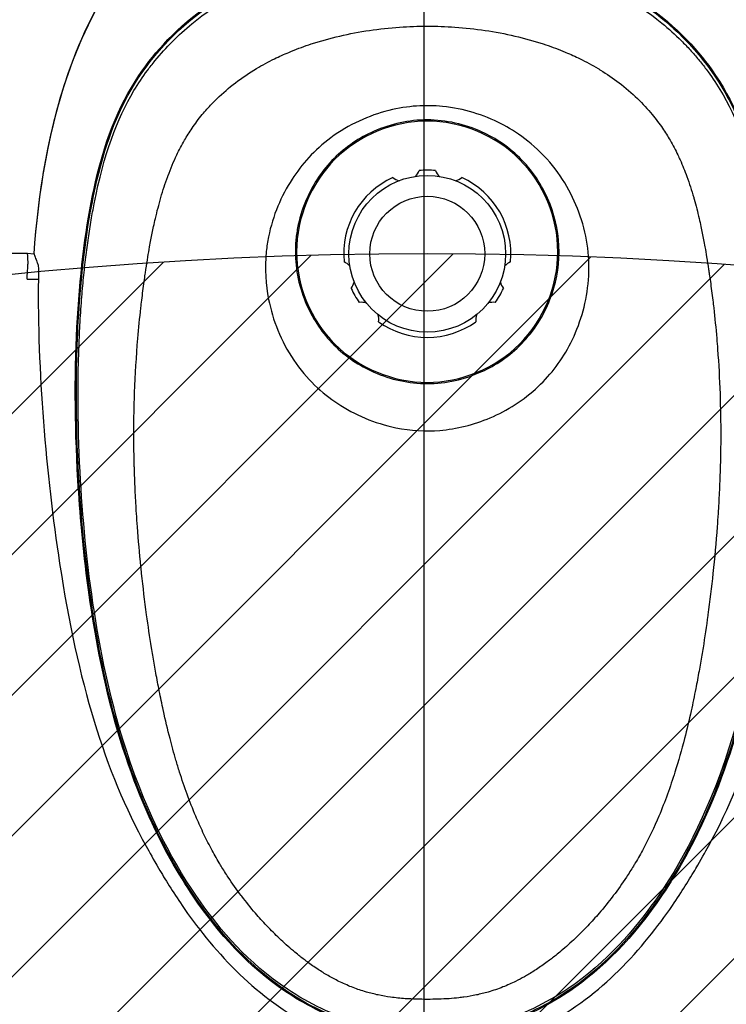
# Model space of a CAD drawing. Header units: millimetres. Extents: x 14 to 2347, y 26 to 1654.
# Tile 24 of 61: x 501 to 548, y 1071 to 1137. Entities that reach past the tile are written whole.
import ezdxf

# ---------------------------------------------------------------- set-up
doc = ezdxf.new("R2010")
doc.units = ezdxf.units.MM
doc.header["$LTSCALE"] = 4
for name, color, linetype, lineweight in [('可見邊線(ISO)', 7, 'Continuous', 30), ('標註(ISO)', 7, 'Continuous', 9), ('草圖幾何圖形(ISO)', 7, 'Continuous', 30)]:
    doc.layers.add(name, color=color, linetype=linetype, lineweight=lineweight)
doc.layers.add('填充線', color=7, linetype='Continuous', lineweight=9, true_color=0x1e1e47)
doc.styles.add('temp', font='txt')
doc.dimstyles.new('工研院N500', dxfattribs={"dimscale": 4, "dimtxt": 3, "dimasz": 2.5, "dimexe": 1, "dimexo": 1, "dimgap": 0.762, "dimtad": 1, "dimdec": 3, "dimrnd": 1e-08, "dimdsep": 46, "dimtxsty": 'temp', "dimcen": 0.09, "dimdle": 10, "dimclrd": 1, "dimclre": 1, "dimclrt": 7, "dimazin": 2, "dimtfac": 0.666667, "dimtdec": 3, "dimtmove": 0, "dimatfit": 3, "dimfxl": 1, "dimtolj": 1, "dimlwd": 15, "dimlwe": 15, "dimarcsym": 0})

# ---------------------------------------------------------------- blocks, each defined once
blk = doc.blocks.new('*D74')
at = {"layer": 'Defpoints', "color": 0, "linetype": 'Continuous', "transparency": 16777216}
for p in [(292.631, 1090.8), (528.152, 981.463), (528.152, 841.162), (421.12, 751.351)]:
    blk.add_point(p, dxfattribs=at)
at = {"layer": '標註(ISO)', "color": 1, "linetype": 'Continuous', "lineweight": 15, "transparency": 16777216}
for p, q in [((528.152, 985.463), (528.152, 1188.366)), ((418.056, 748.78), (262.178, 617.983))]:
    blk.add_line(p, q, dxfattribs=at)
blk.add_arc((528.152, 841.162), 343.204, 91.6695, 218.3305, dxfattribs=at)
at = {"layer": '標註(ISO)', "color": 1, "linetype": 'Continuous', "transparency": 16777216}
for points in [[(518.129, 1185.887), (518.177, 1182.554), (528.152, 1184.366)], [(260.219, 629.36), (257.635, 627.255), (265.242, 620.554)]]:
    blk.add_solid(points, dxfattribs=at)
at = {"layer": '標註(ISO)', "color": 7, "linetype": 'Continuous', "lineweight": 18, "transparency": 16777216, "insert": (196.505, 980.858), "char_height": 12, "attachment_point": 1, "rotation": 65, "style": 'temp'}
blk.add_mtext('\\A1;130°', dxfattribs=at)
blk = doc.blocks.new('*D75')
at = {"layer": 'Defpoints', "color": 0, "linetype": 'Continuous', "transparency": 16777216}
for p in [(528.152, 981.463), (870.28, 861.448), (528.152, 841.521), (635.613, 751.351)]:
    blk.add_point(p, dxfattribs=at)
at = {"layer": '標註(ISO)', "color": 1, "linetype": 'Continuous', "lineweight": 15, "transparency": 16777216}
for p, q in [((528.152, 985.463), (528.152, 1188.229)), ((638.677, 748.78), (793.746, 618.662))]:
    blk.add_line(p, q, dxfattribs=at)
blk.add_arc((528.152, 841.521), 342.708, 321.67191, 88.32809, dxfattribs=at)
at = {"layer": '標註(ISO)', "color": 1, "linetype": 'Continuous', "transparency": 16777216}
for points in [[(538.127, 1182.417), (538.175, 1185.75), (528.152, 1184.229)], [(798.289, 627.934), (795.705, 630.039), (790.682, 621.233)]]:
    blk.add_solid(points, dxfattribs=at)
at = {"layer": '標註(ISO)', "color": 7, "linetype": 'Continuous', "lineweight": 18, "transparency": 16777216, "insert": (847.895, 1005.573), "char_height": 12, "attachment_point": 1, "rotation": 295, "style": 'temp'}
blk.add_mtext('\\A1;130°', dxfattribs=at)
blk = doc.blocks.new('*D76')
at = {"layer": 'Defpoints', "color": 0, "linetype": 'Continuous', "transparency": 16777216}
for p in [(384.256, 1106.692), (528.152, 983.117), (528.152, 981.017), (526.996, 979.264)]:
    blk.add_point(p, dxfattribs=at)
at = {"layer": '標註(ISO)', "color": 1, "linetype": 'Continuous', "lineweight": 15, "transparency": 16777216}
blk.add_line((524.794, 975.924), (420.78, 818.179), dxfattribs=at)
blk.add_arc((528.152, 981.017), 191.051, 92.99933, 233.60067, dxfattribs=at)
at = {"layer": '標註(ISO)', "color": 1, "linetype": 'Continuous', "transparency": 16777216}
for points in [[(518.112, 1173.472), (518.199, 1170.14), (528.152, 1172.067)], [(415.734, 828.607), (413.827, 825.873), (422.982, 821.519)]]:
    blk.add_solid(points, dxfattribs=at)
at = {"layer": '標註(ISO)', "color": 7, "linetype": 'Continuous', "lineweight": 18, "transparency": 16777216, "insert": (323.589, 1021.666), "char_height": 12, "attachment_point": 1, "rotation": 73.3, "style": 'temp'}
blk.add_mtext('\\A1;146.6°', dxfattribs=at)
blk = doc.blocks.new('*D77')
at = {"layer": 'Defpoints', "color": 0, "linetype": 'Continuous', "transparency": 16777216}
for p in [(528.152, 983.766), (528.152, 981.666), (529.308, 979.913), (717.221, 955.991)]:
    blk.add_point(p, dxfattribs=at)
at = {"layer": '標註(ISO)', "color": 1, "linetype": 'Continuous', "lineweight": 15, "transparency": 16777216}
blk.add_line((531.51, 976.574), (635.388, 819.035), dxfattribs=at)
blk.add_arc((528.152, 981.666), 190.804, 306.4032, 86.9968, dxfattribs=at)
at = {"layer": '標註(ISO)', "color": 1, "linetype": 'Continuous', "transparency": 16777216}
for points in [[(538.105, 1170.543), (538.192, 1173.875), (528.152, 1172.471)], [(642.341, 826.729), (640.434, 829.463), (633.186, 822.374)]]:
    blk.add_solid(points, dxfattribs=at)
at = {"layer": '標註(ISO)', "color": 7, "linetype": 'Continuous', "lineweight": 18, "transparency": 16777216, "insert": (721.072, 1060.268), "char_height": 12, "attachment_point": 1, "rotation": 286.7, "style": 'temp'}
blk.add_mtext('\\A1;146.6°', dxfattribs=at)

msp = doc.modelspace()

# ---------------------------------------------------------------- hatches: boundary and pattern name
at = {"layer": '填充線'}
h = msp.add_hatch(dxfattribs=at)
h.set_pattern_fill('ANSI31', color=256, scale=53.34, style=0)
h.set_pattern_definition([(45, (-13.047, 389.5956), (-4.714634, 4.714634), [])])
edge = h.paths.add_edge_path()
edge.add_arc((421.12008, 751.35132), 140, 73.4166874, 220)
edge.add_arc((528.3663, 841.34159), 280, -40, 220, ccw=False)
edge.add_arc((635.61252, 751.35132), 140, 320, 466.5833126)
edge.add_arc((528.3663, 841.34159), 80.5, 33.2916563, 146.7083437)

# ---------------------------------------------------------------- linework, layer by layer
at = {"layer": '可見邊線(ISO)'}
for p, q in [((499.52682, 1121.37715), (501.57775, 1121.37715)), ((501.57775, 1121.37715), (502.01141, 1121.33695)), ((502.03201, 1121.33666), (502.01152, 1121.33856)), ((501.55526, 1119.64365), (501.55571, 1119.64949)), ((501.55526, 1119.64365), (502.31782, 1119.64365))]:
    msp.add_line(p, q, dxfattribs=at)
for radius in [5.25, 3.85]:
    msp.add_circle((528.3663, 1121.34159), radius, dxfattribs=at)
for centre, radius, start, end in [((526.75386, 1127.35931), 1.155, 314.0204381, 337.3691253), ((528.3663, 1121.34159), 5.6, 84.4009258, 95.5990742), ((529.97874, 1127.35931), 1.155, 202.6308747, 225.9795619), ((528.3663, 1121.34159), 5.6, 114.4009258, 185.5990742), ((526.75386, 1127.35931), 1.155, 232.6308747, 255.9795619), ((529.97874, 1127.35931), 1.155, 284.0204381, 307.3691253), ((528.3663, 1121.34159), 5.6, 354.4009258, 65.5990742), ((522.34858, 1119.72915), 1.155, 44.0204381, 67.3691253), ((534.38402, 1119.72915), 1.155, 112.6308747, 135.9795619), ((522.34858, 1119.72915), 1.155, 322.6308747, 345.9795619), ((534.38402, 1119.72915), 1.155, 194.0204381, 217.3691253), ((528.3663, 1121.34159), 5.6, 204.4009258, 215.5990742), ((528.3663, 1121.34159), 5.6, 324.4009258, 335.5990742), ((523.96102, 1116.93631), 1.155, 74.0204381, 97.3691253), ((532.77157, 1116.93631), 1.155, 82.6308747, 105.9795619), ((523.96102, 1116.93631), 1.155, 352.6308747, 15.9795619), ((532.77157, 1116.93631), 1.155, 164.0204381, 187.3691253), ((528.3663, 1121.34159), 5.6, 234.4009258, 305.5990742)]:
    msp.add_arc(centre, radius, start, end, dxfattribs=at)
for points, knots in [([(494.15492, 1121.67074), (495.05336, 1129.78765), (497.71446, 1135.9), (500.37345, 1141.67083), (502.26381, 1144.15311), (505.83029, 1147.60253), (508.83129, 1150.12309), (518.09264, 1153.78575), (523.66598, 1154.45379), (533.06661, 1154.45379), (538.63996, 1153.78575), (547.9013, 1150.12309), (550.9023, 1147.60253), (554.46878, 1144.15311), (556.35914, 1141.67083), (559.01813, 1135.9), (561.67924, 1129.78765), (562.57768, 1121.67074)], [0, 0, 0, 0, 3.49991966, 3.49991966, 10.72670674, 10.72670674, 16.55080291, 16.55080291, 23.01804161, 23.01804161, 29.48528042, 29.48528042, 35.30937675, 35.30937675, 42.53616407, 42.53616407, 46.0360839, 46.0360839, 46.0360839, 46.0360839]), ([(494.22869, 1121.67074), (495.08505, 1129.40752), (497.49646, 1135.31411), (500.6399, 1141.97883), (502.58707, 1144.4292), (506.3756, 1147.95872), (509.36177, 1150.34285), (518.47344, 1153.75268), (524.09937, 1154.47984), (533.63671, 1154.28635), (538.20179, 1153.6419), (546.83585, 1150.67013), (549.8303, 1148.35133), (553.73812, 1144.8992), (555.77846, 1142.49377), (559.25492, 1135.38037), (561.65515, 1129.3388), (562.50391, 1121.67074)], [0, 0, 0, 0, 3.33600927, 3.33600927, 8.06574161, 8.06574161, 12.140178, 12.140178, 16.51638152, 16.51638152, 20.05987587, 20.05987587, 24.1242074, 24.1242074, 29.01459036, 29.01459036, 32.9401167, 32.9401167, 32.9401167, 32.9401167]), ([(528.3663, 1149.1046), (525.94438, 1149.1046), (523.46413, 1148.91241), (517.9917, 1147.85866), (515.92857, 1146.97665), (512.7833, 1145.35016), (510.73095, 1143.9107), (506.97391, 1139.43048), (505.62246, 1136.93465), (502.95317, 1129.90974), (502.28309, 1125.22946), (502.01141, 1121.33695)], [0, 0, 0, 0, 1.03796355, 1.03796355, 2.39037798, 2.39037798, 4.32418432, 4.32418432, 6.13408571, 6.13408571, 9.13672395, 9.13672395, 9.13672395, 9.13672395]), ([(502.03201, 1121.33666), (502.29971, 1125.17748), (502.96134, 1129.86897), (505.62431, 1136.89212), (506.96212, 1139.37627), (510.36696, 1143.47933), (512.29229, 1145.07405), (515.77149, 1146.90128), (517.84771, 1147.81916), (523.42404, 1148.90311), (525.92533, 1149.0981), (528.3663, 1149.0981)], [0.000001, 0.000001, 0.000001, 0.000001, 1.65005923, 1.65005923, 2.63150584, 2.63150584, 3.52467089, 3.52467089, 4.01308537, 4.01308537, 4.38052376, 4.38052376, 4.38052376, 4.38052376]), ([(554.71837, 1121.37715), (554.41147, 1125.73608), (553.6634, 1130.20711), (551.11874, 1136.91715), (549.76845, 1139.41544), (545.9988, 1143.91775), (543.9398, 1145.35323), (540.81531, 1146.97211), (538.75123, 1147.8558), (533.27423, 1148.91197), (530.79099, 1149.1046), (528.3663, 1149.1046)], [0.000001, 0.000001, 0.000001, 0.000001, 1.87273863, 1.87273863, 3.0903673, 3.0903673, 4.40095972, 4.40095972, 5.3309755, 5.3309755, 6.04507248, 6.04507248, 6.04507248, 6.04507248]), ([(528.3663, 1149.0981), (530.79289, 1149.0981), (533.27868, 1148.90539), (538.82431, 1147.83554), (540.89412, 1146.92959), (544.37218, 1145.12191), (546.30297, 1143.5379), (549.71656, 1139.45921), (551.05926, 1136.99068), (553.76452, 1129.93745), (554.43168, 1125.19488), (554.70059, 1121.33666)], [0, 0, 0, 0, 1.03996931, 1.03996931, 2.4225635, 2.4225635, 4.96282532, 4.96282532, 7.74589375, 7.74589375, 12.49895839, 12.49895839, 12.49895839, 12.49895839]), ([(528.3663, 1068.9587), (526.78271, 1068.9587), (525.21267, 1069.19212), (522.1365, 1070.10149), (520.65718, 1070.78363), (516.79033, 1073.23609), (514.74888, 1075.39282), (511.17847, 1080.42763), (508.64744, 1084.85146), (505.65161, 1097.33772), (505.13331, 1102.91785), (504.52167, 1114.65441), (505.05446, 1121.42747), (506.871, 1129.28152), (507.86676, 1131.63502), (510.34778, 1135.12111), (511.92551, 1136.84631), (516.22219, 1139.64649), (518.39269, 1140.54346), (523.17828, 1141.7858), (525.80235, 1142.08823), (528.3663, 1142.08823)], [0, 0, 0, 0, 0.67868026, 0.67868026, 1.37823032, 1.37823032, 2.65864159, 2.65864159, 4.06901769, 4.06901769, 5.14477752, 5.14477752, 7.22724062, 7.22724062, 8.60026169, 8.60026169, 9.58729987, 9.58729987, 10.43719096, 10.43719096, 11.34419237, 11.34419237, 11.34419237, 11.34419237]), ([(528.3663, 1069.02816), (526.35557, 1069.02816), (524.37242, 1069.40583), (520.86916, 1070.73699), (519.03646, 1071.69815), (515.13525, 1075.06349), (513.4745, 1077.1457), (509.35285, 1083.72791), (507.93483, 1088.30359), (505.37649, 1098.40459), (504.73638, 1107.14048), (504.94869, 1117.09998), (505.24667, 1123.64093), (507.67065, 1130.94243), (508.7211, 1133.00868), (512.04943, 1136.8239), (514.04402, 1138.32861), (517.37605, 1139.98287), (519.20094, 1140.77237), (523.96719, 1141.79821), (526.18516, 1142.0177), (528.3663, 1142.0177)], [0, 0, 0, 0, 0.86174085, 0.86174085, 1.61192873, 1.61192873, 2.37528065, 2.37528065, 3.91239634, 3.91239634, 7.62747788, 7.62747788, 9.39116391, 9.39116391, 10.1668254, 10.1668254, 10.90622322, 10.90622322, 11.26245082, 11.26245082, 11.54938684, 11.54938684, 11.54938684, 11.54938684]), ([(528.3663, 1069.17528), (526.80461, 1069.17528), (525.25522, 1069.40386), (522.05898, 1070.342), (520.45902, 1071.10263), (516.36225, 1073.83717), (514.47756, 1076.08609), (511.51234, 1080.2689), (509.6776, 1083.53793), (506.31563, 1093.92371), (505.4282, 1100.6973), (504.93728, 1109.99696), (504.91959, 1113.3142), (505.13079, 1117.12711), (505.1687, 1117.69878), (505.25174, 1118.76057), (505.29525, 1119.25244), (505.38984, 1120.20112), (505.44039, 1120.65976), (505.54837, 1121.54568), (505.60535, 1121.97467), (505.72559, 1122.80333), (505.78851, 1123.20504), (505.91838, 1123.97003), (505.98477, 1124.33523), (506.70452, 1128.01631), (507.58131, 1130.36247), (508.99844, 1132.73588), (509.29904, 1133.18664), (509.7868, 1133.84481), (509.9549, 1134.0603), (510.86745, 1135.17477), (511.69601, 1136.00213), (514.32443, 1138.16907), (516.5537, 1139.51955), (520.34481, 1140.68447), (521.02598, 1140.86262), (521.97394, 1141.0728), (522.23895, 1141.12753), (522.97727, 1141.26919), (523.45299, 1141.34818), (524.65819, 1141.51898), (525.39152, 1141.59594), (526.87158, 1141.69946), (527.62022, 1141.72547), (528.3663, 1141.72547)], [0.00000006, 0.00000006, 0.00000006, 0.00000006, 0.66929525, 0.66929525, 1.42893652, 1.42893652, 2.7992829, 2.7992829, 4.54640615, 4.54640615, 6.75016232, 6.75016232, 7.9283996, 7.9283996, 8.13591629, 8.13591629, 8.31471798, 8.31471798, 8.48171719, 8.48171719, 8.63823037, 8.63823037, 8.78518302, 8.78518302, 8.91923075, 8.91923075, 10.14308538, 10.14308538, 10.44286394, 10.44286394, 10.59320046, 10.59320046, 11.23290275, 11.23290275, 12.45089849, 12.45089849, 12.71241671, 12.71241671, 12.81333785, 12.81333785, 12.99292566, 12.99292566, 13.26751306, 13.26751306, 13.54517675, 13.54517675, 13.54517675, 13.54517675]), ([(528.3663, 1142.08823), (530.92788, 1142.08823), (533.54941, 1141.78636), (538.33086, 1140.54647), (540.50029, 1139.65121), (544.80269, 1136.85135), (546.38104, 1135.12451), (548.86057, 1131.64506), (549.85714, 1129.29399), (551.67367, 1121.45701), (552.20929, 1114.69953), (551.60533, 1102.995), (551.09579, 1097.47646), (548.15227, 1085.03235), (545.64852, 1080.57924), (541.7824, 1075.09053), (539.70541, 1073.09637), (536.12064, 1070.806), (534.63345, 1070.11551), (531.53932, 1069.19502), (529.95971, 1068.9587), (528.3663, 1068.9587)], [0, 0, 0, 0, 1.09782221, 1.09782221, 2.12646545, 2.12646545, 3.32480567, 3.32480567, 4.99621906, 4.99621906, 7.52717533, 7.52717533, 8.82754818, 8.82754818, 10.5459804, 10.5459804, 12.30481903, 12.30481903, 13.39554199, 13.39554199, 14.45336168, 14.45336168, 14.45336168, 14.45336168]), ([(528.3663, 1142.0177), (532.05034, 1142.0177), (535.73249, 1141.39252), (541.84884, 1138.96105), (543.84753, 1137.40647), (547.30252, 1134.12614), (548.4208, 1132.05315), (549.70488, 1129.21474), (550.51056, 1126.88901), (552.11246, 1116.53117), (552.08251, 1108.4057), (550.31282, 1092.58153), (548.56114, 1087.28208), (545.60991, 1080.70835), (543.79827, 1077.70258), (539.58443, 1073.08882), (537.58401, 1071.65693), (534.46987, 1070.16354), (533.31609, 1069.75166), (530.89323, 1069.17826), (529.63331, 1069.02816), (528.3663, 1069.02816)], [0, 0, 0, 0, 1.57887302, 1.57887302, 3.08946466, 3.08946466, 5.62122402, 5.62122402, 8.58646468, 8.58646468, 13.62418656, 13.62418656, 19.40688655, 19.40688655, 24.35366237, 24.35366237, 28.62084887, 28.62084887, 30.95029177, 30.95029177, 33.35546131, 33.35546131, 33.35546131, 33.35546131]), ([(528.3663, 1141.72547), (529.10431, 1141.72547), (529.84481, 1141.70002), (531.3091, 1141.59873), (532.03475, 1141.52341), (533.22791, 1141.35622), (533.69894, 1141.27889), (534.43004, 1141.14025), (534.69258, 1141.08667), (535.63226, 1140.88081), (536.30769, 1140.7063), (540.02179, 1139.57967), (542.27524, 1138.26686), (544.53202, 1136.42087), (544.96877, 1136.02744), (545.58865, 1135.41152), (545.78716, 1135.20458), (546.17182, 1134.78362), (546.35786, 1134.56992), (546.71372, 1134.14051), (546.88435, 1133.92446), (547.37625, 1133.26892), (547.67885, 1132.82123), (549.12002, 1130.44164), (549.99612, 1128.10917), (550.71667, 1124.50051), (550.78387, 1124.13872), (550.9154, 1123.38097), (550.97917, 1122.98324), (551.10115, 1122.1627), (551.15904, 1121.73786), (551.33359, 1120.34429), (551.43176, 1119.36551), (551.5548, 1117.82632), (551.59342, 1117.25865), (551.81023, 1113.4632), (551.79822, 1110.16035), (551.32553, 1100.90373), (550.45106, 1094.07229), (547.09361, 1083.6238), (545.26492, 1080.344), (542.3062, 1076.14913), (540.42098, 1073.8822), (536.31106, 1071.12156), (534.70248, 1070.35263), (531.49036, 1069.40579), (529.93455, 1069.17528), (528.3663, 1069.17528)], [0, 0, 0, 0, 0.31629298, 0.31629298, 0.629149, 0.629149, 0.83389768, 0.83389768, 0.94903267, 0.94903267, 1.24758782, 1.24758782, 2.61768838, 2.61768838, 2.964418, 2.964418, 3.13396137, 3.13396137, 3.30185375, 3.30185375, 3.46442514, 3.46442514, 3.78642897, 3.78642897, 5.11581305, 5.11581305, 5.26310148, 5.26310148, 5.42451667, 5.42451667, 5.59644572, 5.59644572, 5.98896261, 5.98896261, 6.2174819, 6.2174819, 7.51853066, 7.51853066, 9.94509803, 9.94509803, 11.8560737, 11.8560737, 13.34027422, 13.34027422, 14.16444199, 14.16444199, 14.889039, 14.889039, 14.889039, 14.889039]), ([(528.3663, 1071.4025), (527.87504, 1071.4025), (527.05307, 1071.42176), (525.95631, 1071.5316), (525.08471, 1071.68307), (524.50452, 1071.82777), (523.90863, 1072.00427), (523.28576, 1072.22152), (522.47595, 1072.58151), (521.72848, 1072.98192), (521.02377, 1073.41753), (520.36972, 1073.87404), (519.94858, 1074.19807), (519.63827, 1074.4465), (519.19436, 1074.81112), (518.47479, 1075.45631), (517.89575, 1076.03583), (517.3595, 1076.60124), (516.7729, 1077.25172), (516.21899, 1077.9369), (515.60939, 1078.74093), (515.1373, 1079.40719), (514.66562, 1080.14883), (514.28237, 1080.78479), (513.86284, 1081.5293), (513.51514, 1082.22184), (513.17103, 1082.94823), (512.58166, 1084.26803), (511.99582, 1085.89342), (511.46589, 1087.63821), (511.0923, 1089.0026), (510.81447, 1090.17361), (510.56957, 1091.29277), (510.387, 1092.17899), (510.16634, 1093.35141), (510.03695, 1094.09577), (509.94945, 1094.61865), (509.80139, 1095.52013), (509.53073, 1097.34659), (509.3112, 1099.16067), (509.1063, 1101.12797), (508.98908, 1102.46178), (508.87519, 1104.11364), (508.80293, 1105.39333), (508.76042, 1106.46674), (508.72477, 1107.72299), (508.71226, 1108.58391), (508.71289, 1110.1874), (508.73131, 1111.16852), (508.80488, 1113.23274), (508.9201, 1115.15251), (509.12291, 1117.20694), (509.27147, 1118.48042), (509.36923, 1119.23678), (509.46696, 1119.9258), (509.54789, 1120.47322), (509.64281, 1121.07906), (509.72902, 1121.5817), (509.79784, 1121.96594), (509.88234, 1122.42366), (510.01038, 1123.05805), (510.22121, 1124.00089), (510.50985, 1125.12389), (510.81664, 1126.07423), (511.16829, 1127.02733), (511.51161, 1127.84982), (512.0628, 1128.90297), (512.63202, 1129.80895), (513.14852, 1130.49747), (513.71396, 1131.159), (514.42451, 1131.90122), (515.51604, 1132.83728), (516.81898, 1133.71364), (518.03185, 1134.36765), (518.83136, 1134.72924), (519.64901, 1135.06681), (520.77112, 1135.47618), (522.5092, 1135.95792), (524.48916, 1136.33101), (526.45172, 1136.54294), (527.74767, 1136.58836), (528.3663, 1136.58836)], [0, 0, 0, 0, 0.01693516, 0.02836329, 0.03802469, 0.04744978, 0.0490014, 0.0594955, 0.07022856, 0.07963466, 0.08884456, 0.09892887, 0.10728282, 0.10728282, 0.11272808, 0.12722724, 0.14084415, 0.14120612, 0.15433728, 0.17132099, 0.1718859, 0.18949794, 0.19977115, 0.20253807, 0.21540997, 0.22960482, 0.22960482, 0.24349628, 0.2801079, 0.28996726, 0.30730869, 0.32962016, 0.33209922, 0.34741857, 0.36129754, 0.37388358, 0.37388358, 0.37986866, 0.40588581, 0.43855875, 0.44386929, 0.47517336, 0.48546172, 0.50188447, 0.52008519, 0.52310492, 0.54592361, 0.55025328, 0.57928725, 0.58029829, 0.62262399, 0.64665918, 0.65261538, 0.66753881, 0.67337439, 0.67699381, 0.6869234, 0.69485423, 0.69485423, 0.70059434, 0.71115404, 0.71751304, 0.73442038, 0.75173497, 0.75243978, 0.76995051, 0.78285686, 0.79392008, 0.80726954, 0.81281188, 0.82420878, 0.8429859, 0.86268193, 0.87856216, 0.8906544, 0.89303017, 0.90915658, 0.93192337, 0.95527609, 0.97865231, 1, 1, 1, 1]), ([(528.3663, 1136.58836), (528.98493, 1136.58836), (530.28087, 1136.54294), (532.24344, 1136.33101), (534.22339, 1135.95792), (535.96148, 1135.47618), (537.08359, 1135.06681), (537.57806, 1134.86266), (537.96382, 1134.70094), (538.70075, 1134.36765), (539.46845, 1133.95368), (540.34702, 1133.42212), (541.26471, 1132.79598), (542.42939, 1131.79719), (543.38756, 1130.75944), (544.10058, 1129.80895), (544.6698, 1128.90297), (545.04499, 1128.1861), (545.41889, 1127.37769), (545.79961, 1126.43461), (546.08495, 1125.55074), (546.35458, 1124.61099), (546.51899, 1123.96689), (546.72221, 1123.05805), (546.85026, 1122.42366), (546.93476, 1121.96594), (547.00358, 1121.5817), (547.08978, 1121.07906), (547.18471, 1120.47322), (547.26564, 1119.9258), (547.36337, 1119.23678), (547.46112, 1118.48042), (547.60968, 1117.20694), (547.71762, 1116.11355), (547.87043, 1114.19675), (547.9899, 1112.01066), (548.03238, 1109.41246), (548.00783, 1107.72299), (547.97218, 1106.46674), (547.92967, 1105.39333), (547.85741, 1104.11364), (547.73309, 1102.31058), (547.52877, 1100.04797), (547.289, 1098.06664), (547.06257, 1096.40656), (546.92837, 1095.50285), (546.78314, 1094.61865), (546.69565, 1094.09577), (546.56626, 1093.35141), (546.3325, 1092.10943), (546.01914, 1090.59939), (545.57528, 1088.72857), (544.90509, 1086.36037), (544.01317, 1083.88581), (543.0651, 1081.87597), (542.45023, 1080.78479), (542.06698, 1080.14883), (541.5953, 1079.40719), (541.12321, 1078.74093), (540.51361, 1077.9369), (539.9597, 1077.25172), (539.37309, 1076.60124), (538.83684, 1076.03583), (538.25781, 1075.45631), (537.53823, 1074.81112), (537.09433, 1074.4465), (536.78402, 1074.19807), (536.36288, 1073.87404), (535.70882, 1073.41753), (535.19149, 1073.09774), (534.72434, 1072.83205), (534.20971, 1072.56065), (533.40582, 1072.20329), (532.52309, 1071.90135), (531.64789, 1071.68307), (530.98686, 1071.56819), (530.38063, 1071.49197), (529.56198, 1071.419), (528.85755, 1071.4025), (528.3663, 1071.4025)], [0, 0, 0, 0, 0.02134769, 0.04472391, 0.06807663, 0.09084342, 0.10696983, 0.1093456, 0.1093456, 0.12143784, 0.13731807, 0.13951801, 0.1570141, 0.17579122, 0.19273046, 0.20607992, 0.21714314, 0.23004949, 0.23431538, 0.24826503, 0.26557962, 0.26679959, 0.28248696, 0.28884596, 0.29940566, 0.30514577, 0.30514577, 0.3130766, 0.32300619, 0.32662561, 0.33246119, 0.34738462, 0.35334082, 0.37737601, 0.3858726, 0.42071275, 0.45407639, 0.47689508, 0.47991481, 0.49811553, 0.51453828, 0.52482664, 0.56144125, 0.59411419, 0.5947278, 0.62013134, 0.62611642, 0.62611642, 0.63870246, 0.65258143, 0.67037984, 0.69269131, 0.7198921, 0.75650372, 0.78459003, 0.79746193, 0.80022885, 0.81050206, 0.8281141, 0.82867901, 0.84566272, 0.85879388, 0.85915585, 0.87277276, 0.88727192, 0.89271718, 0.89271718, 0.90107113, 0.91115544, 0.92036534, 0.92214068, 0.92977144, 0.9405045, 0.95255022, 0.96197531, 0.97163671, 0.97569273, 0.98306484, 1, 1, 1, 1]), ([(517.5845, 1121.4988), (517.61799, 1121.82195), (517.66738, 1122.15017), (518.0193, 1123.90613), (518.58019, 1125.21308), (519.94212, 1127.31303), (520.79733, 1128.29391), (523.10975, 1130.00565), (524.44765, 1130.60578), (527.07666, 1131.26208), (528.26495, 1131.32144), (530.81584, 1131.06614), (532.14495, 1130.64529), (534.28507, 1129.54786), (535.49348, 1128.73759), (537.56713, 1126.29446), (538.27071, 1124.96117), (539.15305, 1122.16336), (539.277, 1120.72888), (538.99513, 1117.90579), (538.57989, 1116.56367), (537.97995, 1115.38213), (537.40321, 1114.2463), (536.67766, 1113.28407), (534.82323, 1111.53672), (533.72049, 1110.84262), (531.46613, 1109.88032), (530.31997, 1109.60718), (528.24292, 1109.43762), (527.26639, 1109.49126), (524.81849, 1109.98651), (523.49713, 1110.56196), (521.32393, 1112.00224), (520.27512, 1112.95669), (518.55905, 1115.50334), (518.01175, 1116.90405), (517.54789, 1119.25259), (517.46474, 1120.34321), (517.5845, 1121.4988)], [-5.19030112, -5.19030112, -5.19030112, -5.19030112, -5.0536515, -5.0536515, -4.4676495, -4.4676495, -3.95876822, -3.95876822, -3.40963389, -3.40963389, -2.8790688, -2.8790688, -2.21173994, -2.21173994, -1.65285426, -1.65285426, -1.13439294, -1.13439294, -0.57488696, -0.57488696, 0, 0, 0, 0.55264896, 0.55264896, 1.16378413, 1.16378413, 1.76494296, 1.76494296, 2.28293011, 2.28293011, 3.03846189, 3.03846189, 3.73497531, 3.73497531, 4.43619627, 4.43619627, 4.9248677, 4.9248677, 4.9248677, 4.9248677]), ([(528.36035, 1130.30987), (527.75145, 1130.30987), (527.14317, 1130.24343), (525.95143, 1129.9881), (525.36792, 1129.799), (523.81258, 1129.11621), (522.89343, 1128.499), (521.35195, 1126.96099), (520.73292, 1126.0431), (520.04682, 1124.48904), (519.8564, 1123.90543), (519.66292, 1123.01094), (519.61377, 1122.70972), (519.56402, 1122.25537), (519.55144, 1122.10357), (519.53867, 1121.87555), (519.53543, 1121.79951), (519.53059, 1121.63285), (519.52971, 1121.50938), (519.52968, 1121.49516)], [-0.310375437, -0.310375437, -0.310375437, -0.310375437, -0.269569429, -0.269569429, -0.22869886, -0.22869886, -0.155739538, -0.155739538, -0.082758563, -0.082758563, -0.041830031, -0.041830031, -0.021391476, -0.021391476, -0.011181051, -0.011181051, -0.006077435, -0.006077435, -0.000001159, -0.000001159, -0.000001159, -0.000001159]), ([(528.36035, 1130.22918), (526.07746, 1130.22918), (523.79456, 1129.28467), (522.17877, 1127.67196), (520.56297, 1126.05925), (519.61473, 1123.7779), (519.61037, 1121.49501)], [0, 0, 0, 0, 0.5, 0.5, 0.5, 1, 1, 1, 1]), ([(528.36035, 1112.64849), (528.98899, 1112.64849), (529.61696, 1112.71931), (530.8455, 1112.99108), (531.44618, 1113.19225), (532.92782, 1113.86585), (533.86633, 1114.47322), (535.5119, 1116.16815), (536.15355, 1117.18393), (536.97661, 1119.29576), (537.18997, 1120.38226), (537.1921, 1122.55994), (536.98064, 1123.64676), (536.16154, 1125.7598), (535.52173, 1126.77674), (533.87216, 1128.4825), (532.9324, 1129.0887), (531.4575, 1129.76206), (530.85473, 1129.96473), (529.62172, 1130.23851), (528.99137, 1130.30987), (528.36035, 1130.30987)], [-3.52184184, -3.52184184, -3.52184184, -3.52184184, -3.25726774, -3.25726774, -2.9922935, -2.9922935, -2.57229394, -2.57229394, -2.1548568, -2.1548568, -1.76892224, -1.76892224, -1.3828964, -1.3828964, -0.96526503, -0.96526503, -0.54129396, -0.54129396, -0.27043535, -0.27043535, 0, 0, 0, 0]), ([(528.36035, 1112.72918), (530.64589, 1112.72918), (532.93142, 1113.67588), (536.16365, 1116.90812), (537.11035, 1119.19365), (537.11035, 1123.76472), (536.16365, 1126.05025), (532.93142, 1129.28249), (530.64589, 1130.22918), (528.36035, 1130.22918)], [0, 0, 0, 0, 0.25, 0.25, 0.5, 0.5, 0.75, 0.75, 1, 1, 1, 1]), ([(501.57543, 1121.37715), (501.57611, 1121.33952), (501.57703, 1121.30189), (501.58465, 1121.05906), (501.59875, 1120.85433), (501.62127, 1120.64912)], [0.00232675, 0.00232675, 0.00232675, 0.00232675, 0.157018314, 0.157018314, 0.999999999, 0.999999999, 0.999999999, 0.999999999]), ([(502.03201, 1121.33666), (502.03982, 1121.31143), (502.04777, 1121.2862), (502.07199, 1121.21046), (502.08863, 1121.15994), (502.1229, 1121.05888), (502.14053, 1121.00833), (502.17675, 1120.90722), (502.19534, 1120.85665), (502.22843, 1120.76888), (502.24271, 1120.73168), (502.27178, 1120.65726), (502.28657, 1120.62005), (502.30161, 1120.58284)], [0, 0, 0, 0, 0.10053804, 0.10053804, 0.30170869, 0.30170869, 0.50287933, 0.50287933, 0.70404997, 0.70404997, 0.85202498, 0.85202498, 1, 1, 1, 1]), ([(519.52968, 1121.49516), (519.52851, 1120.88364), (519.59441, 1120.2726), (519.84977, 1119.07541), (520.03944, 1118.48925), (520.7233, 1116.93145), (521.34052, 1116.01228), (522.87854, 1114.47078), (523.79642, 1113.85176), (525.3529, 1113.16459), (525.93916, 1112.97358), (527.13681, 1112.71563), (527.74827, 1112.64849), (528.36035, 1112.64849)], [-1.98208027, -1.98208027, -1.98208027, -1.98208027, -1.72013236, -1.72013236, -1.45778165, -1.45778165, -0.99147325, -0.99147325, -0.52504008, -0.52504008, -0.26231992, -0.26231992, 0, 0, 0, 0]), ([(519.61037, 1121.49501), (519.61036, 1121.48973), (519.61035, 1121.48446), (519.61035, 1121.47918), (519.61036, 1119.19629), (520.55487, 1116.91339), (522.16758, 1115.2976), (522.16944, 1115.29573), (522.1713, 1115.29387), (522.17317, 1115.292), (523.78929, 1113.67588), (526.07482, 1112.72918), (528.36035, 1112.72918)], [0, 0, 0, 0, 0.00115265, 0.00115265, 0.00115265, 0.5, 0.5, 0.5, 0.50057633, 0.50057633, 0.50057633, 1, 1, 1, 1]), ([(501.55571, 1119.64949), (501.57949, 1119.95571), (501.5936, 1120.19402), (501.61592, 1120.52895), (501.6239, 1120.62509), (501.62127, 1120.64913)], [0, 0, 0, 0, 0.392929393, 0.392929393, 0.785818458, 0.785818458, 0.785818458, 0.785818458]), ([(502.30161, 1120.58284), (502.31165, 1120.55798), (502.31714, 1120.46065), (502.32038, 1120.13662), (502.31866, 1119.91974), (502.31513, 1119.64365)], [0, 0, 0, 0, 0.392979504, 0.392979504, 0.757955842, 0.757955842, 0.757955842, 0.757955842]), ([(502.31782, 1119.64365), (502.23377, 1113.6662), (502.82939, 1106.52326), (504.95797, 1092.65435), (506.74673, 1086.71173), (509.53873, 1081.65557)], [0.000001, 0.000001, 0.000001, 0.000001, 7.66752433, 7.66752433, 17.93678951, 17.93678951, 17.93678951, 17.93678951]), ([(547.19387, 1081.65557), (549.98708, 1086.71393), (551.77597, 1092.6595), (553.90358, 1106.5284), (554.49879, 1113.66824), (554.41478, 1119.64365)], [0.000001, 0.000001, 0.000001, 0.000001, 6.59800377, 6.59800377, 11.52117425, 11.52117425, 11.52117425, 11.52117425]), ([(509.53873, 1081.65557), (509.75513, 1081.26368), (510.02974, 1080.76725), (510.7954, 1079.45795), (511.31296, 1078.61312), (512.90141, 1076.2971), (514.08675, 1074.77141), (516.91103, 1071.98342), (518.50317, 1070.71354), (521.67168, 1069.05838), (522.9762, 1068.55429), (525.6495, 1067.88507), (527.00456, 1067.71411), (528.3663, 1067.71411)], [0, 0, 0, 0, 0.51116583, 0.51116583, 1.13793791, 1.13793791, 2.08163649, 2.08163649, 2.95199827, 2.95199827, 3.50268883, 3.50268883, 4.03896187, 4.03896187, 4.03896187, 4.03896187]), ([(528.3663, 1067.71411), (529.72717, 1067.71411), (531.08139, 1067.88485), (533.75306, 1068.55324), (535.05683, 1069.05669), (538.22461, 1070.71031), (539.81728, 1071.97972), (542.64275, 1074.76777), (543.82849, 1076.29351), (545.41806, 1078.6106), (545.93618, 1079.45626), (546.70254, 1080.76666), (546.97734, 1081.26345), (547.19387, 1081.65557)], [0, 0, 0, 0, 0.58323142, 0.58323142, 1.18212166, 1.18212166, 2.12907451, 2.12907451, 3.15549734, 3.15549734, 3.83771969, 3.83771969, 4.39402195, 4.39402195, 4.39402195, 4.39402195])]:
    msp.add_open_spline(points, degree=3, knots=knots, dxfattribs=at)
at = {"layer": '草圖幾何圖形(ISO)'}
msp.add_line((528.15208, 981.46331), (528.15208, 1174.26411), dxfattribs=at)
msp.add_arc((528.3663, 841.34159), 280, 320, 220, dxfattribs=at)

# ---------------------------------------------------------------- dimensions: what is measured, and where the dimension line sits
at = {"layer": '標註(ISO)', "color": 1, "linetype": 'Continuous', "lineweight": 18, "true_color": 0xff0000}
for base, center, p1, p2, override, picture, middle in [((292.63098, 1090.79962), (528.15208, 841.16184), (528.15208, 981.46331), (421.12008, 751.35132), {"dimgap": 0.762, "dimadec": 2, "dimtol": 0, "dimlim": 0, "dimtp": 0, "dimtm": 0, "dimtdec": 3}, '*D74', (217.10333, 986.20625)), ((870.28014, 861.44803), (528.15208, 841.52134), (635.61252, 751.35132), (528.15208, 981.46331), {"dimgap": 0.762, "dimadec": 2, "dimtol": 0, "dimlim": 0, "dimtp": 0, "dimtm": 0, "dimtdec": 3}, '*D75', (838.75089, 986.35594)), ((384.25642, 1106.69239), (528.15208, 981.01671), (528.15208, 983.11671), (526.99607, 979.26353), {"dimgap": 0.762, "dimse1": 1, "dimadec": 2, "dimtol": 0, "dimlim": 0, "dimtp": 0, "dimtm": 0, "dimtdec": 3}, '*D76', (345.15951, 1035.91712)), ((717.22101, 955.99133), (528.15208, 981.66647), (529.30809, 979.91329), (528.15208, 983.76647), {"dimgap": 0.762, "dimse2": 1, "dimadec": 2, "dimtol": 0, "dimlim": 0, "dimtp": 0, "dimtm": 0, "dimtdec": 3}, '*D77', (710.90871, 1036.49608))]:
    dim = msp.add_angular_dim_3p(base=base, center=center, p1=p1, p2=p2, dimstyle='工研院N500', override=override, dxfattribs=at)
    dim.commit()
    dim.dimension.update_dxf_attribs({"geometry": picture, "text_midpoint": middle, "dimtype": 165})

doc.saveas('drawing.dxf')
